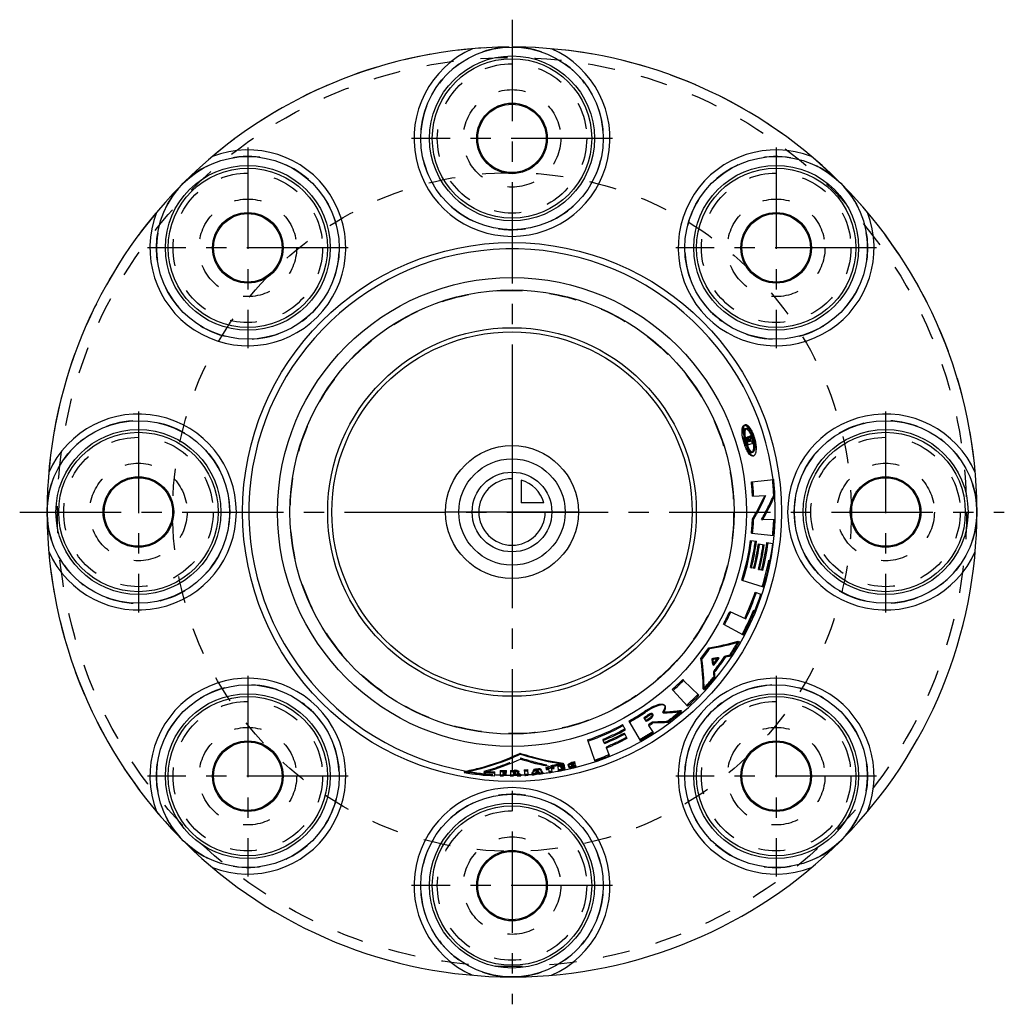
# Model space of a CAD drawing. Header units: millimetres. Extents: x 381 to 619, y 381 to 619.
import ezdxf

# ---------------------------------------------------------------- set-up
doc = ezdxf.new("R2010")
doc.units = ezdxf.units.MM
doc.header["$LTSCALE"] = 65.185185
doc.linetypes.add('CENTER', pattern=[0.6, 0.375, -0.075, 0.075, -0.075])
doc.linetypes.add('HIDDEN', pattern=[0.2, 0.1, -0.1])
for name, color, linetype in [('BOHRUNG', 7, 'CONTINUOUS'), ('KOERPER', 7, 'CONTINUOUS'), ('KONST.EL_MIT_GEO', 7, 'CONTINUOUS'), ('KURVEN', 7, 'CONTINUOUS'), ('L1', 7, 'CONTINUOUS')]:
    doc.layers.add(name, color=color, linetype=linetype)

msp = doc.modelspace()

# ---------------------------------------------------------------- linework, layer by layer
at = {"layer": 'BOHRUNG', "color": 8, "linetype": 'HIDDEN'}
msp.add_circle((500, 500), 81.75, dxfattribs=at)
at = {"layer": 'KOERPER', "color": 7, "linetype": 'Continuous'}
for p, q in [((554.51, 468.9), (554.77, 468.74)), ((547.42, 467.26), (547.65, 467.09)), ((545.52, 464.67), (545.75, 464.5)), ((541.12, 459.63), (541.32, 459.43)), ((538.62, 457.24), (538.82, 457.02)), ((546.09, 457.41), (546.29, 457.22))]:
    msp.add_line(p, q, dxfattribs=at)
at = {"layer": 'KOERPER', "color": 8, "linetype": 'HIDDEN'}
for p, q in [((549.64, 464.95), (549.88, 464.78)), ((551.28, 465.27), (551.52, 465.11)), ((552.44, 465.53), (552.68, 465.37)), ((548.19, 464.7), (548.42, 464.54)), ((548.39, 463.24), (548.61, 463.07)), ((548.57, 461.58), (548.8, 461.41)), ((548.68, 460.4), (548.9, 460.22))]:
    msp.add_line(p, q, dxfattribs=at)
at = {"layer": 'KOERPER', "color": 7, "linetype": 'Continuous'}
for centre, radius in [((500, 590), 22), ((500, 590), 8.25), ((436.36, 563.64), 22), ((563.64, 563.64), 22), ((436.36, 563.64), 8.25), ((563.64, 563.64), 8.25), ((500, 500), 64.9), ((410, 500), 22), ((590, 500), 22), ((410, 500), 8.25), ((590, 500), 8.25), ((436.36, 436.36), 22), ((563.64, 436.36), 22), ((436.36, 436.36), 8.25), ((563.64, 436.36), 8.25), ((500, 410), 22), ((500, 410), 8.25)]:
    msp.add_circle(centre, radius, dxfattribs=at)
for centre, radius, start, end in [((500, 500), 63.4, 7.0672, 259.9657), ((500, 500), 63.4, 280.9091, 3.5063), ((537.91, 524.48), 58, 279.4281, 286.6203), ((500, 500), 57.62, 322.1896, 325.3721), ((488.72, 456.63), 57.37, 0.7726, 8.0558), ((500, 500), 60.77, 323.0489, 324.5), ((500, 500), 57.62, 312.0872, 315.5288), ((500, 500), 63.4, 266.276, 267.4026), ((500, 500), 63.4, 268.0856, 269.6787), ((500, 500), 63.4, 270.3529, 270.883), ((500, 500), 63.4, 271.9083, 272.7273), ((500, 500), 63.4, 273.5296, 274.3832), ((500, 500), 63.4, 275.1654, 275.9877), ((500, 500), 63.4, 276.7257, 278.1225), ((500, 500), 63.4, 278.8038, 280.2009)]:
    msp.add_arc(centre, radius, start, end, dxfattribs=at)
at = {"layer": 'KOERPER', "color": 8, "linetype": 'HIDDEN'}
for centre, radius, start, end in [((500, 500), 63.4, 3.5063, 7.0672), ((499.85, 500.13), 62.95, 326.6586, 330.2577), ((539.35, 521.76), 57.73, 278.8028, 280.269), ((500, 500), 61.93, 321.6583, 325.8892), ((500, 500), 60.77, 324.5, 324.7752), ((539.04, 523.37), 59.38, 281.8966, 283.0438), ((491.08, 456.03), 57.76, 7.1741, 8.6418), ((500, 500), 60.77, 322.7759, 323.0489), ((500, 500), 62.75, 317.2559, 320.8673), ((489.45, 455.84), 59.41, 4.3964, 5.5447), ((500, 500), 62.75, 312.1046, 315.5387), ((500, 500), 63.4, 259.9657, 266.276), ((500, 500), 63.4, 267.4026, 268.0856), ((500, 500), 63.4, 269.6787, 270.3529), ((500, 500), 63.4, 270.883, 271.9083), ((500, 500), 63.4, 272.7273, 273.5296), ((500, 500), 63.4, 274.3832, 275.1654), ((500, 500), 63.4, 275.9877, 276.7257), ((500, 500), 63.4, 278.1225, 278.8038), ((500, 500), 63.4, 280.2009, 280.9091)]:
    msp.add_arc(centre, radius, start, end, dxfattribs=at)
at = {"layer": 'KONST.EL_MIT_GEO', "color": 2, "linetype": 'CENTER'}
for p, q in [((524.21, 590), (475.79, 590)), ((436.36, 587.84), (436.36, 539.44)), ((563.64, 587.84), (563.64, 539.44)), ((460.57, 563.64), (412.15, 563.64)), ((587.85, 563.64), (539.43, 563.64)), ((410, 524.2), (410, 475.8)), ((590, 524.2), (590, 475.8)), ((436.36, 460.56), (436.36, 412.16)), ((563.64, 460.56), (563.64, 412.16)), ((460.57, 436.36), (412.15, 436.36)), ((587.85, 436.36), (539.43, 436.36)), ((524.21, 410), (475.79, 410))]:
    msp.add_line(p, q, dxfattribs=at)
at = {"layer": 'KONST.EL_MIT_GEO', "color": 7, "linetype": 'Continuous'}
for p, q in [((555.9, 520.89), (556.17, 520.98)), ((556.39, 517.05), (556.67, 517.12)), ((556.43, 517.97), (556.62, 518.02)), ((556.89, 518.1), (556.7, 518.05)), ((556.87, 517.48), (557.05, 517.53)), ((556.95, 517.2), (557.23, 517.28)), ((557.1, 517.98), (557.15, 518.04)), ((557.25, 517.92), (557.2, 517.85)), ((557.37, 518.31), (557.42, 518.38)), ((557.41, 517.33), (557.51, 517.45)), ((557.42, 518.38), (557.69, 518.46)), ((558.05, 517.2), (557.49, 517.04)), ((557.51, 517.45), (557.56, 517.51)), ((557.66, 518.41), (557.64, 518.39)), ((557.69, 518.46), (557.66, 518.41)), ((557.81, 517.81), (557.86, 517.87)), ((556.66, 516.21), (558.21, 516.62)), ((557.3, 516.99), (556.93, 516.89)), ((557.96, 513.51), (558.23, 513.56)), ((557.67, 507.25), (563.05, 507.82)), ((557.93, 503.8), (561.15, 503.95)), ((557.94, 498.33), (558, 498.44)), ((557.94, 498.33), (558.22, 498.31)), ((563.34, 498.08), (560.41, 498.21)), ((557.68, 494.88), (563.06, 494.31)), ((557.47, 493.16), (558.9, 492.96)), ((559.36, 492.3), (560.79, 492.1)), ((561.41, 492.63), (562.84, 492.44)), ((558.49, 486.38), (557.7, 486.58)), ((560.42, 485.91), (559.62, 486.11)), ((555.37, 483.59), (560.54, 481.99)), ((558.59, 480.66), (559.96, 480.2)), ((552.47, 476.05), (556.33, 474.26)), ((550.92, 472.96), (555.69, 470.39)), ((544.99, 455.85), (541.32, 459.43)), ((538.82, 457.02), (542.27, 453.22)), ((531.93, 451.96), (532.09, 451.72)), ((536.61, 451.82), (536.77, 451.83)), ((540.68, 452.19), (540.86, 451.97)), ((527.34, 447.51), (526.66, 448.78)), ((528.18, 449.62), (530.87, 444.92)), ((532.37, 449.53), (531.92, 450.22)), ((534.09, 446.89), (533, 448.56)), ((533.04, 450.31), (533.2, 450.08)), ((527.74, 445.47), (527.07, 446.75)), ((518.21, 445.09), (519.99, 439.97)), ((522.32, 444.22), (522, 444.98)), ((501.9, 441.85), (501.99, 441.89)), ((501.99, 441.89), (502, 441.61)), ((501.99, 441.89), (502.08, 441.86)), ((523.52, 441.32), (522.76, 443.15)), ((510.97, 438.93), (511.23, 437.6)), ((512.41, 439.21), (512.31, 439.23)), ((512.35, 439.49), (512.41, 439.21)), ((512.83, 437.94), (512.54, 439.25)), ((513.54, 439.04), (513.58, 438.85)), ((514.38, 438.75), (514.33, 438.94)), ((515.25, 439.36), (515.12, 439.87)), ((515.46, 438.6), (515.32, 439.11)), ((488.52, 437.5), (488.47, 437.22)), ((488.57, 437.24), (488.47, 437.22)), ((493.25, 437.27), (493.34, 437.3)), ((495.86, 436.46), (495.9, 437.38)), ((497.16, 437.76), (497.12, 436.41)), ((497.88, 436.4), (497.88, 436.81)), ((497.89, 437.04), (497.89, 437.23)), ((498.63, 436.8), (498.63, 437.22)), ((498.7, 437.22), (498.7, 437.74)), ((499.62, 437.74), (499.64, 436.4)), ((500.38, 437.05), (500.37, 437.24)), ((500.4, 436.41), (500.38, 436.82)), ((500.58, 437.76), (500.59, 437.48)), ((500.59, 437.25), (500.6, 437.06)), ((500.65, 436.83), (500.72, 436.78)), ((501.21, 436.48), (501.28, 436.44)), ((501.42, 436.89), (501.34, 436.94)), ((501.65, 437.19), (501.64, 437.47)), ((501.84, 436.91), (501.93, 436.86)), ((501.93, 436.86), (502.01, 436.81)), ((502.01, 436.81), (502.1, 436.76)), ((502.11, 436.48), (502.03, 436.53)), ((502.1, 436.76), (502.11, 436.48)), ((502.97, 437.88), (503.06, 436.53)), ((503.91, 436.6), (503.8, 437.94)), ((504.83, 436.96), (504.89, 437.08)), ((504.83, 436.96), (504.85, 436.68)), ((504.89, 437.08), (505, 437.33)), ((505.32, 437.68), (505.2, 437.43)), ((505.29, 437.96), (505.35, 438.08)), ((505.37, 437.8), (505.32, 437.68)), ((505.35, 438.08), (505.37, 437.8)), ((505.95, 437.48), (505.99, 437.59)), ((505.99, 437.59), (506.02, 437.64)), ((506.22, 437.52), (506.31, 437.39)), ((506.31, 437.39), (506.37, 437.3)), ((506.37, 437.3), (506.4, 437.25)), ((506.56, 437.04), (506.62, 436.95)), ((506.62, 436.95), (506.67, 436.88)), ((506.68, 438.24), (506.72, 437.96)), ((506.8, 437.85), (506.72, 437.96)), ((507, 437.8), (507.08, 437.69)), ((507.31, 437.36), (507.39, 437.25)), ((507.39, 437.25), (507.43, 436.98)), ((508.17, 438.44), (508.24, 437.93)), ((508.83, 438.02), (508.96, 437.2)), ((509.39, 438.64), (509.42, 438.63)), ((509.71, 437.32), (509.57, 438.14)), ((510.15, 438.25), (510.06, 438.75)), ((511.84, 438.38), (511.8, 438.57)), ((511.92, 437.98), (511.89, 438.15)), ((513.6, 438.76), (513.65, 438.58))]:
    msp.add_line(p, q, dxfattribs=at)
at = {"layer": 'KONST.EL_MIT_GEO', "color": 8, "linetype": 'HIDDEN'}
for p, q in [((556.19, 520.05), (556.46, 520.14)), ((556.6, 517.4), (556.87, 517.48)), ((556.62, 518.02), (556.7, 518.05)), ((556.67, 517.12), (556.85, 517.17)), ((556.93, 517.77), (557.2, 517.85)), ((556.93, 517.77), (556.98, 517.84)), ((557.23, 517.28), (557.41, 517.33)), ((557.59, 517.79), (557.86, 517.87)), ((556.62, 516.2), (556.66, 516.21)), ((556.66, 516.82), (556.93, 516.89)), ((557.3, 516.99), (557.49, 517.04)), ((557.77, 514.37), (558.04, 514.44)), ((563.06, 504.04), (563.34, 504.05)), ((560.13, 498.23), (560.41, 498.21)), ((557.42, 486.65), (557.7, 486.58)), ((559.35, 486.17), (559.62, 486.11)), ((536.86, 453.28), (536.69, 453.5)), ((532.58, 450.99), (532.74, 450.76)), ((534.01, 451.14), (533.85, 451.37)), ((536.29, 451.81), (536.46, 451.58)), ((531.77, 450.45), (531.92, 450.22)), ((532.85, 448.79), (533, 448.56)), ((533.89, 449.48), (534.05, 449.25)), ((537.44, 449.59), (537.61, 449.36)), ((521.89, 445.24), (522, 444.98)), ((522.65, 443.41), (522.76, 443.15)), ((502.05, 440.77), (502.06, 440.49)), ((509.37, 438.91), (509.42, 438.63)), ((511.74, 438.84), (511.8, 438.57)), ((513.58, 438.85), (513.6, 438.76)), ((514.26, 439.21), (514.33, 438.94)), ((493.27, 437.55), (493.25, 437.27)), ((497.89, 437.04), (497.88, 436.81)), ((497.89, 437.51), (497.89, 437.23)), ((498.63, 437.31), (498.63, 437.22)), ((500.37, 437.53), (500.37, 437.24)), ((500.38, 437.05), (500.38, 436.82)), ((500.59, 437.48), (500.59, 437.25)), ((500.65, 437.11), (500.65, 436.83)), ((500.9, 437.17), (500.89, 437.45)), ((501.27, 436.72), (501.28, 436.44)), ((501.33, 437.22), (501.34, 436.94)), ((501.33, 437.22), (501.41, 437.17)), ((501.41, 437.17), (501.44, 437.15)), ((501.44, 437.15), (501.58, 437.07)), ((505.59, 437.04), (505.62, 436.76)), ((505.67, 437.22), (505.7, 436.94)), ((505.78, 437.47), (505.81, 437.19)), ((505.98, 437.92), (506.02, 437.64)), ((506.09, 437.93), (506.12, 437.65)), ((506.37, 437.53), (506.4, 437.25)), ((506.52, 437.32), (506.56, 437.04)), ((506.64, 437.16), (506.67, 436.88)), ((508.79, 438.3), (508.83, 438.02)), ((509.52, 438.42), (509.57, 438.14)), ((511.84, 438.38), (511.89, 438.15))]:
    msp.add_line(p, q, dxfattribs=at)
at = {"layer": 'KONST.EL_MIT_GEO', "color": 7, "linetype": 'Continuous'}
for centre, radius in [((500, 590), 19.87), ((500, 590), 19.2), ((500, 590), 8.5), ((436.36, 563.64), 19.87), ((436.36, 563.64), 19.2), ((563.64, 563.64), 19.87), ((563.64, 563.64), 19.2), ((436.36, 563.64), 8.5), ((563.64, 563.64), 8.5), ((500, 500), 56.5), ((500, 500), 53.5), ((500, 500), 44.4), ((500, 500), 43.4), ((410, 500), 19.87), ((590, 500), 19.87), ((410, 500), 19.2), ((590, 500), 19.2), ((410, 500), 8.5), ((590, 500), 8.5), ((436.36, 436.36), 19.87), ((436.36, 436.36), 19.2), ((563.64, 436.36), 19.87), ((563.64, 436.36), 19.2), ((436.36, 436.36), 8.5), ((563.64, 436.36), 8.5), ((500, 410), 19.87), ((500, 410), 19.2), ((500, 410), 8.5)]:
    msp.add_circle(centre, radius, dxfattribs=at)
at = {"layer": 'KONST.EL_MIT_GEO', "color": 8, "linetype": 'HIDDEN'}
for centre, radius in [((500, 500), 109.5), ((500, 590), 18), ((500, 590), 11.75), ((436.36, 563.64), 18), ((563.64, 563.64), 18), ((436.36, 563.64), 11.75), ((563.64, 563.64), 11.75), ((500, 500), 53.4), ((410, 500), 18), ((590, 500), 18), ((410, 500), 11.75), ((590, 500), 11.75), ((436.36, 436.36), 18), ((563.64, 436.36), 18), ((436.36, 436.36), 11.75), ((563.64, 436.36), 11.75), ((500, 410), 18), ((500, 410), 11.75)]:
    msp.add_circle(centre, radius, dxfattribs=at)
for centre, radius, start, end in [((500, 500), 112, 0, 225.3621), ((500, 590), 22, 91.7311, 89.8355), ((436.36, 563.64), 22, 136.8475, 135), ((563.64, 563.64), 22, 46.8475, 45), ((410, 500), 22, 181.8434, 180), ((590, 500), 22, 1.8434, 360), ((558.81, 517.73), 2.51, 187.9869, 193.0116), ((558.94, 517.75), 2.64, 192.9423, 195.5268), ((498.77, 501.03), 60, 15.2531, 15.5322), ((507.68, 558.97), 64.2, 320.1631, 320.3309), ((508.16, 558.96), 64.33, 319.5848, 320.2101), ((498.77, 501.03), 60.58, 15.2531, 15.5322), ((498.77, 501.03), 61.16, 15.9034, 16.4751), ((551.17, 515.68), 7.04, 22.5766, 23.0743), ((550.68, 515.49), 7.57, 18.3359, 22.5386), ((498.77, 501.03), 61.16, 14.6949, 15.2531), ((550.33, 515.36), 7.94, 12.8783, 13.236), ((550.64, 515.43), 7.62, 8.8968, 12.9099), ((498.77, 501.03), 59.81, 14.6949, 15.5322), ((551.11, 515.51), 7.15, 8.4939, 8.8644), ((498.77, 501.03), 64.36, 2.6774, 6.0264), ((509.18, 527.58), 58.79, 330.0483, 336.3935), ((498.77, 501.03), 64.36, 354.0346, 357.3837), ((498.77, 501.03), 60.39, 346.2201, 352.3601), ((498.77, 501.03), 62.37, 346.2201, 351.8019), ((498.77, 501.03), 64.36, 342.8711, 352.3601), ((498.77, 501.03), 64.36, 331.7076, 341.1966), ((436.36, 436.36), 22, 226.8475, 225), ((563.64, 436.36), 22, 316.8475, 315), ((498.77, 501.03), 60.39, 303.1187, 304.0453), ((533.54, 508.68), 56.94, 272.7605, 273.0878), ((498.77, 501.03), 64.36, 306.9309, 310.6261), ((498.77, 501.03), 62.37, 303.1187, 304.263), ((533.95, 507.86), 58.38, 269.9336, 273.4231), ((498.77, 501.03), 60.39, 292.5134, 298.0951), ((498.77, 501.03), 64.36, 299.7697, 303.1187), ((498.77, 501.03), 62.37, 292.5134, 297.537), ((498.77, 501.03), 64.36, 289.1643, 292.5134), ((477.55, 493.98), 58.58, 285.5709, 294.7265), ((520.2, 496.75), 58.85, 252.0395, 259.4032), ((498.77, 501.03), 63.02, 279.6846, 282.4414), ((498.77, 501.03), 63.29, 281.1101, 282.4416), ((498.77, 501.03), 63.52, 281.7799, 282.5614), ((498.77, 501.03), 63.72, 281.7799, 282.5614), ((498.77, 501.03), 64.36, 260.8331, 267.4196), ((498.77, 501.03), 63.72, 265.0466, 265.7173), ((498.77, 501.03), 64.36, 268.536, 269.2058), ((498.77, 501.03), 63.52, 269.2058, 269.9314), ((498.77, 501.03), 63.72, 269.2058, 269.8756), ((498.77, 501.03), 63.95, 269.2058, 269.8756), ((498.77, 501.03), 64.36, 270.7687, 271.4385), ((498.77, 501.03), 63.52, 271.4385, 271.6339), ((498.77, 501.03), 63.72, 271.4385, 271.6339), ((498.77, 501.03), 63.95, 271.4385, 271.6785), ((500.56, 438.31), 0.969, 271.6261, 275.0917), ((531.89, 487.11), 58.96, 237.9992, 238.7132), ((498.77, 501.03), 64.36, 272.2251, 272.9642), ((498.77, 501.03), 64.36, 273.8015, 274.5607), ((498.77, 501.03), 64.36, 275.398, 276.0789), ((439.75, 467.21), 72.43, 335.38, 335.5402), ((498.77, 501.03), 64.18, 276.171, 276.9352), ((440.01, 467.09), 72.14, 335.754, 336.1464), ((498.77, 501.03), 63.95, 276.2938, 276.4429), ((498.77, 501.03), 63.52, 276.519, 276.6139), ((567.79, 481.19), 75.36, 215.0403, 215.4088), ((498.77, 501.03), 63.95, 276.6842, 276.8218), ((568.01, 481.35), 75.62, 215.6096, 215.7601), ((498.77, 501.03), 64.36, 277.0203, 277.6996), ((498.77, 501.03), 63.52, 278.5369, 279.07), ((498.77, 501.03), 64.36, 279.07, 279.7398), ((498.77, 501.03), 63.29, 279.6583, 280.2728), ((498.77, 501.03), 63.52, 279.7398, 280.2728), ((498.77, 501.03), 64.36, 281.1101, 282.5614), ((498.77, 501.03), 63.95, 281.7799, 282.5614), ((498.77, 501.03), 64.12, 281.7799, 282.5614), ((500, 410), 22, 271.7311, 269.8355), ((500, 500), 112, 315, 315.3621), ((500, 500), 112, 269.9677, 270.3366)]:
    msp.add_arc(centre, radius, start, end, dxfattribs=at)
at = {"layer": 'KONST.EL_MIT_GEO', "color": 7, "linetype": 'Continuous'}
for centre, radius, start, end in [((500, 500), 112, 90.3366, 135), ((500, 500), 112, 45.3621, 89.9677), ((500, 590), 23.6, 113.7903, 66.2097), ((436.36, 563.64), 23.6, 158.7903, 111.2097), ((563.64, 563.64), 23.6, 68.7903, 21.2097), ((500, 500), 112, 0.3611, 45), ((500, 500), 112, 135.3621, 180), ((410, 500), 23.6, 203.7903, 156.2097), ((590, 500), 23.6, 23.7903, 336.2097), ((569.42, 520.67), 13.82, 193.2489, 196.3093), ((565.32, 519.58), 9.28, 190.299, 191.997), ((565.91, 519.7), 9.89, 191.9932, 193.7935), ((566.18, 519.77), 10.16, 193.7876, 197.2831), ((559.16, 517.82), 2.59, 189.1264, 192.9858), ((559.23, 517.83), 2.66, 192.9497, 195.527), ((498.77, 501.03), 60.09, 14.6949, 15.5322), ((557.69, 517.41), 0.874, 192.0118, 195.529), ((498.77, 501.03), 60.28, 15.2531, 15.5322), ((556.15, 516.98), 0.83, 15.4731, 22.5914), ((498.77, 501.03), 60.39, 15.2531, 15.5322), ((507.55, 559.08), 64.37, 320.3953, 320.7044), ((556.42, 517.05), 0.838, 15.4717, 22.5755), ((498.77, 501.03), 60.67, 15.2531, 15.5322), ((507.65, 559.12), 64.48, 320.2868, 320.8274), ((498.77, 501.03), 60.86, 15.2531, 15.5322), ((551.46, 515.81), 6.72, 23.0614, 25.0891), ((508.19, 559.06), 64.54, 319.9165, 320.2634), ((498.77, 501.03), 61.44, 15.9034, 16.4751), ((551.62, 515.85), 6.84, 22.5425, 25.0626), ((550.34, 515.37), 7.93, 17.8346, 18.3729), ((550.3, 515.35), 7.97, 13.2359, 17.8348), ((550.9, 515.55), 7.62, 18.4419, 22.5257), ((498.77, 501.03), 61.44, 14.6949, 15.2531), ((550.55, 515.43), 7.99, 17.8295, 18.4774), ((550.5, 515.41), 8.04, 13.3358, 17.8288), ((549.36, 515.14), 9.5, 20.9969, 21.7093), ((550.86, 515.49), 7.68, 8.555, 13.3801), ((568.34, 520.34), 12.97, 197.8314, 199.4015), ((569.31, 520.63), 13.7, 196.2968, 197.8263), ((568.74, 520.45), 13.1, 197.8234, 199.3877), ((566.08, 519.74), 10.06, 197.2841, 197.5882), ((565.88, 519.67), 9.85, 197.5831, 199.0793), ((565.37, 519.5), 9.31, 199.0751, 200.6675), ((564.98, 519.35), 8.89, 200.6768, 200.9482), ((564.43, 519.14), 8.31, 200.9271, 202.9397), ((498.77, 501.03), 64.64, 2.6774, 6.0264), ((498.77, 501.03), 59.23, 2.6774, 6.0264), ((498.77, 501.03), 59.51, 2.6774, 6.0264), ((509.68, 527.12), 56.19, 329.8801, 334.901), ((509.34, 527.33), 56.85, 330.0089, 334.9901), ((509.6, 527.39), 58.59, 330.1288, 336.5191), ((508.36, 527.77), 57.67, 334.8763, 335.584), ((508.34, 527.8), 57.95, 334.9822, 335.689), ((500, 500), 112, 180.3611, 225), ((498.77, 501.03), 59.23, 354.0346, 357.3837), ((498.77, 501.03), 59.51, 354.0346, 357.3837), ((510.61, 526.59), 55.12, 329.2868, 329.872), ((510.63, 526.61), 55.37, 329.2629, 329.9844), ((500, 500), 112, 315.3621, 360), ((498.77, 501.03), 64.64, 354.0346, 357.3837), ((498.77, 501.03), 59.23, 342.8711, 352.3601), ((498.77, 501.03), 59.51, 342.8711, 352.3601), ((498.77, 501.03), 60.67, 346.2201, 352.3601), ((498.77, 501.03), 61.21, 346.2201, 351.8019), ((498.77, 501.03), 61.49, 346.2201, 351.8019), ((498.77, 501.03), 62.65, 346.2201, 351.8019), ((498.77, 501.03), 63.19, 346.2201, 352.3601), ((498.77, 501.03), 63.48, 346.2201, 352.3601), ((498.77, 501.03), 64.64, 342.8711, 352.3601), ((498.77, 501.03), 64.64, 331.7076, 341.1966), ((498.77, 501.03), 63.19, 335.0566, 341.1966), ((498.77, 501.03), 63.48, 335.0566, 341.1966), ((498.77, 501.03), 59.23, 331.7076, 335.0566), ((498.77, 501.03), 59.51, 331.7076, 335.0566), ((537.96, 525.01), 58.73, 279.5048, 286.6369), ((498.77, 501.03), 64.64, 326.5116, 330.033), ((498.77, 501.03), 59.51, 322.1304, 325.2269), ((498.77, 501.03), 63.82, 321.6165, 325.7408), ((539.06, 523.91), 60.11, 281.9587, 283.096), ((488.25, 456.53), 58.05, 0.6787, 7.8941), ((539.43, 521.99), 58.16, 278.8903, 279.376), ((490.85, 455.97), 58.2, 7.8196, 8.4668), ((490.44, 455.91), 58.61, 7.0133, 7.8194), ((498.77, 501.03), 62.65, 322.7046, 324.6527), ((539.36, 522.4), 58.57, 279.3765, 280.3442), ((498.77, 501.03), 64.64, 317.3243, 320.8457), ((488.96, 455.75), 60.11, 4.2613, 5.3986), ((436.36, 436.36), 23.6, 248.7903, 201.2097), ((498.77, 501.03), 59.51, 312.3007, 315.6497), ((563.64, 436.36), 23.6, 338.7903, 291.2097), ((498.77, 501.03), 64.64, 312.3007, 315.6497), ((498.77, 501.03), 59.23, 299.7697, 304.0453), ((498.77, 501.03), 59.51, 299.7697, 304.0453), ((498.77, 501.03), 60.67, 303.1187, 304.0453), ((541.87, 437.24), 17.76, 121.3534, 124.046), ((542.15, 436.83), 17.97, 122.6872, 124.0438), ((531.54, 452.7), 2.82, 312.3024, 315.339), ((532.47, 454.31), 4.83, 325.6095, 329.0169), ((533.58, 508.75), 57.24, 272.8822, 273.3694), ((533.49, 509.59), 57.85, 273.2527, 276.6473), ((533.5, 509.92), 58.42, 273.3822, 276.7544), ((498.77, 501.03), 64.64, 306.9309, 310.6261), ((533.37, 510.76), 59.03, 276.6344, 277.114), ((533.4, 510.79), 59.29, 276.7503, 277.2292), ((498.77, 501.03), 59.23, 289.1643, 298.0951), ((498.77, 501.03), 59.51, 289.1643, 298.0951), ((498.77, 501.03), 61.21, 303.1187, 304.0453), ((498.77, 501.03), 61.49, 303.1187, 304.0453), ((498.77, 501.03), 62.65, 303.1187, 304.263), ((531.07, 453.23), 3.52, 304.0384, 309.5802), ((531.2, 453.03), 3.57, 304.0513, 306.8853), ((531.25, 453.01), 3.24, 309.5655, 312.3206), ((534, 507.59), 58.34, 270.0445, 273.5475), ((498.77, 501.03), 60.67, 292.5134, 298.0951), ((498.77, 501.03), 61.21, 292.5134, 297.537), ((498.77, 501.03), 61.49, 292.5134, 297.537), ((498.77, 501.03), 64.64, 299.7697, 303.1187), ((498.77, 501.03), 62.65, 292.5134, 297.537), ((498.77, 501.03), 64.64, 289.1643, 292.5134), ((477.49, 494.12), 58.99, 287.5443, 294.6173), ((520.1, 496.33), 58.68, 252.1004, 259.4846), ((498.77, 501.03), 63.3, 279.6846, 282.4414), ((498.77, 501.03), 63.57, 281.1101, 282.5614), ((498.77, 501.03), 63.29, 282.4416, 282.5614), ((515.04, 437.31), 2.16, 117.5265, 119.6735), ((515.16, 437.25), 2.54, 115.4752, 117.3898), ((515.68, 435.97), 3.64, 110.9172, 113.8588), ((515.87, 435.57), 4.36, 108.2831, 110.859), ((515.94, 435.28), 4.38, 108.3448, 110.941), ((516.08, 434.86), 4.82, 103.3409, 108.3722), ((514.58, 440.19), 1.26, 272.616, 274.8188), ((515.99, 435.27), 4.4, 100.492, 103.3776), ((514.47, 441), 2.08, 286.3232, 287.8978), ((514.74, 440.3), 1.33, 293.7883, 295.7301), ((498.77, 501.03), 64.64, 260.8331, 267.4196), ((498.77, 501.03), 64, 265.0466, 267.4196), ((476.97, 495.74), 60.69, 285.6486, 286.3076), ((477.07, 495.41), 60.35, 286.3071, 287.5567), ((498.77, 501.03), 63.72, 265.7173, 267.4196), ((498.77, 501.03), 63.57, 268.536, 269.9314), ((498.77, 501.03), 63.29, 268.536, 269.9314), ((498.77, 501.03), 64.23, 269.2058, 269.8756), ((498.77, 501.03), 63.81, 269.2058, 269.9314), ((498.77, 501.03), 64, 269.2058, 269.8756), ((498.77, 501.03), 63.29, 270.7687, 271.6339), ((498.77, 501.03), 63.57, 270.7687, 271.6339), ((498.77, 501.03), 63.81, 271.4385, 271.6339), ((498.77, 501.03), 64, 271.4385, 271.6339), ((498.77, 501.03), 64.23, 271.4385, 271.6785), ((500.68, 434.38), 3.39, 86.7645, 91.6682), ((500.68, 433.99), 3.5, 89.166, 91.6354), ((500.62, 436.34), 0.915, 88.0459, 91.6204), ((500.57, 438.04), 0.978, 271.6256, 275.0852), ((531.94, 487.12), 59.23, 238.1946, 238.7491), ((500.7, 434.8), 2.96, 84.2116, 86.7586), ((500.75, 435.25), 2.52, 81.3775, 84.2235), ((500.82, 435.73), 2.03, 78.0942, 81.4024), ((498.77, 501.03), 64.64, 272.2251, 272.9642), ((532.09, 487.51), 59.19, 238.7896, 239.4703), ((532.05, 487.5), 58.92, 238.8657, 239.1601), ((498.77, 501.03), 63.29, 273.8015, 274.5607), ((498.77, 501.03), 63.57, 273.8015, 274.5607), ((498.77, 501.03), 64.64, 273.8015, 274.5607), ((439.43, 467.76), 72.43, 334.5887, 335.2414), ((498.77, 501.03), 64.64, 275.398, 276.0789), ((439.62, 467.78), 72.12, 335.0253, 335.5704), ((498.77, 501.03), 63.29, 275.9608, 277.1798), ((498.77, 501.03), 63.57, 275.9608, 277.1798), ((439.69, 467.12), 72.58, 335.2699, 335.43), ((498.77, 501.03), 64.46, 276.171, 276.9352), ((439.92, 467.02), 72.33, 335.6436, 335.903), ((498.77, 501.03), 64.23, 276.2938, 276.8218), ((498.77, 501.03), 63.95, 276.4429, 276.6842), ((498.77, 501.03), 63.81, 276.519, 276.6139), ((567.8, 481.07), 75.43, 215.1466, 215.2711), ((498.77, 501.03), 64.64, 277.0203, 277.6996), ((567.93, 481.95), 75.25, 215.5185, 215.9283), ((568.02, 481.89), 75.42, 215.7274, 216.0344), ((568.22, 482.03), 75.66, 216.0345, 216.5453), ((568.15, 482.11), 75.52, 216.0306, 216.3373), ((498.77, 501.03), 63.29, 278.5369, 279.6583), ((498.77, 501.03), 63.57, 278.5369, 280.2728), ((498.77, 501.03), 63.81, 278.5369, 279.07), ((498.77, 501.03), 64.64, 279.07, 279.7398), ((498.77, 501.03), 63.81, 279.7398, 280.2728), ((498.77, 501.03), 64.64, 281.1101, 282.5614), ((498.77, 501.03), 63.81, 281.7799, 282.5614), ((498.77, 501.03), 64, 281.7799, 282.5614), ((498.77, 501.03), 64.23, 281.7799, 282.5614), ((498.77, 501.03), 64.41, 281.7799, 282.5614), ((514.05, 442.6), 4.25, 279.1409, 283.3156), ((514.51, 440.83), 2.18, 283.3376, 284.8103), ((498.77, 501.03), 64.64, 268.536, 269.2058), ((498.77, 501.03), 64.64, 270.7687, 271.4385), ((500, 410), 23.6, 293.7903, 246.2097), ((500, 500), 112, 225.3621, 269.9677), ((500, 500), 112, 270.3366, 315)]:
    msp.add_arc(centre, radius, start, end, dxfattribs=at)
for points, knots in [([(555.99, 516.37), (555.76, 517.09), (555.5, 518.16), (555.39, 519.49), (555.44, 520.08), (555.5, 520.32)], [0, 0, 0, 0, 0.568167, 0.8109, 1, 1, 1, 1]), ([(555.5, 520.32), (555.52, 520.39), (555.59, 520.61), (555.75, 520.84), (555.9, 520.89)], [0, 0, 0, 0, 0.309175, 1, 1, 1, 1]), ([(555.73, 520.22), (555.66, 519.82), (555.69, 518.9), (555.85, 518), (555.97, 517.5)], [0, 0, 0, 0, 0.441521, 1, 1, 1, 1]), ([(556.17, 520.98), (556.11, 520.96), (555.97, 520.87), (555.81, 520.59), (555.75, 520.35), (555.73, 520.22)], [0, 0, 0, 0, 0.195153, 0.545038, 1, 1, 1, 1]), ([(556.33, 520.06), (556.3, 520.03), (556.17, 519.85), (556.12, 519.63), (556.09, 519.45)], [0, 0, 0, 0, 0.199778, 1, 1, 1, 1]), ([(556.54, 520.95), (556.5, 520.97), (556.39, 521.01), (556.25, 521.01), (556.17, 520.98)], [0, 0, 0, 0, 0.279821, 1, 1, 1, 1]), ([(557.02, 519.55), (556.91, 519.68), (556.72, 519.9), (556.45, 520.05), (556.33, 520.06)], [0, 0, 0, 0, 0.585817, 1, 1, 1, 1]), ([(556.89, 520.03), (556.85, 520.05), (556.72, 520.13), (556.56, 520.17), (556.46, 520.14)], [0, 0, 0, 0, 0.301342, 1, 1, 1, 1]), ([(557.14, 520.48), (557.09, 520.54), (556.92, 520.72), (556.71, 520.89), (556.54, 520.95)], [0, 0, 0, 0, 0.293163, 1, 1, 1, 1]), ([(557.82, 518.74), (557.69, 519.02), (557.43, 519.48), (557.08, 519.9), (556.89, 520.03)], [0, 0, 0, 0, 0.572415, 1, 1, 1, 1]), ([(557.55, 518.66), (557.51, 518.75), (557.36, 519.06), (557.17, 519.35), (557.02, 519.55)], [0, 0, 0, 0, 0.272644, 1, 1, 1, 1]), ([(558.19, 518.66), (558.05, 519.01), (557.75, 519.65), (557.36, 520.24), (557.14, 520.48)], [0, 0, 0, 0, 0.543699, 1, 1, 1, 1]), ([(556.09, 519.45), (556.06, 519.22), (556.07, 518.71), (556.13, 518.2), (556.18, 517.92)], [0, 0, 0, 0, 0.451841, 1, 1, 1, 1]), ([(556.33, 517.38), (556.32, 517.41), (556.31, 517.53), (556.3, 517.66), (556.31, 517.75)], [0, 0, 0, 0, 0.279572, 1, 1, 1, 1]), ([(556.33, 517.82), (556.33, 517.84), (556.35, 517.89), (556.39, 517.96), (556.43, 517.97)], [0, 0, 0, 0, 0.317459, 1, 1, 1, 1]), ([(556.7, 518.05), (556.68, 518.04), (556.59, 517.97), (556.58, 517.84), (556.58, 517.75)], [0, 0, 0, 0, 0.174568, 1, 1, 1, 1]), ([(556.83, 517.44), (556.83, 517.42), (556.82, 517.35), (556.83, 517.28), (556.84, 517.22)], [0, 0, 0, 0, 0.195134, 1, 1, 1, 1]), ([(556.92, 517.3), (556.91, 517.31), (556.89, 517.36), (556.86, 517.41), (556.83, 517.44)], [0, 0, 0, 0, 0.29576, 1, 1, 1, 1]), ([(556.92, 518.11), (556.91, 518.11), (556.9, 518.1), (556.89, 518.1), (556.89, 518.1)], [0, 0, 0, 0, 0.505618, 1, 1, 1, 1]), ([(557.1, 517.99), (557.09, 518), (557.04, 518.06), (556.97, 518.1), (556.92, 518.11)], [0, 0, 0, 0, 0.316652, 1, 1, 1, 1]), ([(557.11, 517.51), (557.1, 517.52), (557.09, 517.53), (557.07, 517.54), (557.05, 517.53)], [0, 0, 0, 0, 0.317948, 1, 1, 1, 1]), ([(557.13, 517.49), (557.13, 517.49), (557.12, 517.5), (557.11, 517.51), (557.11, 517.51)], [0, 0, 0, 0, 0.522269, 1, 1, 1, 1]), ([(558.76, 514.27), (558.83, 514.56), (558.9, 515.21), (558.81, 516.66), (558.52, 517.8), (558.23, 518.55)], [0, 0, 0, 0, 0.200944, 0.449091, 1, 1, 1, 1]), ([(557.04, 514.11), (556.85, 514.37), (556.5, 515), (556.23, 515.66), (556.1, 516.03)], [0, 0, 0, 0, 0.454194, 1, 1, 1, 1]), ([(556.38, 516.1), (556.43, 515.96), (556.62, 515.45), (556.84, 514.95), (557.04, 514.61)], [0, 0, 0, 0, 0.268285, 1, 1, 1, 1]), ([(556.78, 515.9), (556.82, 515.81), (556.96, 515.5), (557.12, 515.2), (557.26, 515)], [0, 0, 0, 0, 0.273028, 1, 1, 1, 1]), ([(557.26, 515), (557.35, 514.86), (557.53, 514.63), (557.78, 514.46), (557.9, 514.44)], [0, 0, 0, 0, 0.584827, 1, 1, 1, 1]), ([(557.9, 514.44), (557.93, 514.46), (558.08, 514.63), (558.15, 514.85), (558.19, 515.02)], [0, 0, 0, 0, 0.199239, 1, 1, 1, 1]), ([(558.04, 514.44), (558.09, 514.45), (558.22, 514.52), (558.37, 514.75), (558.43, 514.96), (558.46, 515.09)], [0, 0, 0, 0, 0.188219, 0.535946, 1, 1, 1, 1]), ([(558.24, 515.98), (558.24, 516.02), (558.22, 516.22), (558.2, 516.41), (558.18, 516.56)], [0, 0, 0, 0, 0.242415, 1, 1, 1, 1]), ([(558.19, 515.02), (558.2, 515.09), (558.25, 515.41), (558.25, 515.73), (558.24, 515.98)], [0, 0, 0, 0, 0.22059, 1, 1, 1, 1]), ([(558.51, 516.04), (558.51, 516.09), (558.5, 516.29), (558.47, 516.48), (558.45, 516.63)], [0, 0, 0, 0, 0.242441, 1, 1, 1, 1]), ([(558.46, 515.09), (558.47, 515.15), (558.52, 515.47), (558.53, 515.79), (558.51, 516.04)], [0, 0, 0, 0, 0.220645, 1, 1, 1, 1]), ([(557.04, 514.61), (557.06, 514.57), (557.15, 514.42), (557.24, 514.27), (557.32, 514.17)], [0, 0, 0, 0, 0.264743, 1, 1, 1, 1]), ([(557.59, 513.58), (557.55, 513.6), (557.33, 513.75), (557.16, 513.95), (557.04, 514.11)], [0, 0, 0, 0, 0.209759, 1, 1, 1, 1]), ([(557.32, 514.17), (557.45, 513.99), (557.69, 513.69), (558.08, 513.53), (558.23, 513.56)], [0, 0, 0, 0, 0.599601, 1, 1, 1, 1]), ([(557.96, 513.51), (557.93, 513.5), (557.8, 513.49), (557.68, 513.53), (557.59, 513.58)], [0, 0, 0, 0, 0.230695, 1, 1, 1, 1]), ([(558.23, 513.56), (558.28, 513.57), (558.5, 513.67), (558.62, 513.9), (558.69, 514.08)], [0, 0, 0, 0, 0.20761, 1, 1, 1, 1]), ([(536.12, 453.52), (535.87, 453.51), (535.31, 453.39), (534.05, 452.92), (533.09, 452.37), (532.44, 451.96)], [0, 0, 0, 0, 0.187782, 0.42526, 1, 1, 1, 1]), ([(532.63, 452.41), (533.27, 452.79), (534.19, 453.29), (535.39, 453.69), (535.92, 453.76), (536.14, 453.74)], [0, 0, 0, 0, 0.586989, 0.820794, 1, 1, 1, 1]), ([(536.86, 453.28), (536.83, 453.32), (536.63, 453.5), (536.33, 453.53), (536.12, 453.52)], [0, 0, 0, 0, 0.213154, 1, 1, 1, 1]), ([(536.14, 453.74), (536.2, 453.74), (536.4, 453.71), (536.6, 453.61), (536.69, 453.5)], [0, 0, 0, 0, 0.290341, 1, 1, 1, 1]), ([(536.99, 452.87), (536.99, 452.91), (536.98, 453.05), (536.93, 453.2), (536.86, 453.28)], [0, 0, 0, 0, 0.276616, 1, 1, 1, 1]), ([(533.86, 451.21), (533.76, 451.22), (533.52, 451.17), (533.29, 451.07), (533.16, 451.01)], [0, 0, 0, 0, 0.418124, 1, 1, 1, 1]), ([(533.54, 450.72), (533.62, 450.8), (533.75, 450.95), (533.84, 451.13), (533.86, 451.21)], [0, 0, 0, 0, 0.576198, 1, 1, 1, 1]), ([(533.7, 450.49), (533.72, 450.51), (533.78, 450.57), (533.84, 450.64), (533.88, 450.69)], [0, 0, 0, 0, 0.264837, 1, 1, 1, 1]), ([(534.01, 451.14), (534, 451.15), (533.96, 451.19), (533.91, 451.2), (533.86, 451.21)], [0, 0, 0, 0, 0.221072, 1, 1, 1, 1]), ([(533.88, 450.69), (533.94, 450.77), (534.03, 450.9), (534.04, 451.09), (534.01, 451.14)], [0, 0, 0, 0, 0.617546, 1, 1, 1, 1]), ([(536.61, 451.82), (536.64, 451.86), (536.72, 452.01), (536.8, 452.17), (536.85, 452.29)], [0, 0, 0, 0, 0.266223, 1, 1, 1, 1]), ([(536.85, 452.29), (536.87, 452.34), (536.94, 452.53), (536.99, 452.73), (536.99, 452.87)], [0, 0, 0, 0, 0.282266, 1, 1, 1, 1]), ([(533.34, 450.18), (533.37, 450.21), (533.5, 450.3), (533.62, 450.41), (533.7, 450.49)], [0, 0, 0, 0, 0.258803, 1, 1, 1, 1]), ([(488.52, 437.5), (489.69, 437.73), (494.26, 438.78), (498.72, 440.37), (501.9, 441.85)], [0, 0, 0, 0, 0.253523, 1, 1, 1, 1]), ([(502, 441.61), (500.95, 441.12), (496.62, 439.26), (492.06, 437.93), (488.57, 437.24)], [0, 0, 0, 0, 0.246866, 1, 1, 1, 1]), ([(512.31, 439.23), (511.43, 439.35), (507.94, 439.91), (504.51, 440.78), (502, 441.61)], [0, 0, 0, 0, 0.252556, 1, 1, 1, 1]), ([(502.08, 441.86), (502.91, 441.59), (506.27, 440.56), (509.73, 439.85), (512.35, 439.49)], [0, 0, 0, 0, 0.247643, 1, 1, 1, 1]), ([(513.54, 439.04), (513.54, 439.04), (513.54, 439.05), (513.54, 439.07), (513.54, 439.07)], [0, 0, 0, 0, 0.495783, 1, 1, 1, 1]), ([(513.55, 439.15), (513.59, 439.22), (513.73, 439.35), (513.89, 439.45), (513.99, 439.5)], [0, 0, 0, 0, 0.413576, 1, 1, 1, 1]), ([(513.98, 439.19), (513.88, 439.13), (513.73, 439.03), (513.6, 438.87), (513.6, 438.8)], [0, 0, 0, 0, 0.609617, 1, 1, 1, 1]), ([(514.34, 438.99), (514.34, 438.98), (514.33, 438.97), (514.33, 438.96), (514.33, 438.96)], [0, 0, 0, 0, 0.519284, 1, 1, 1, 1]), ([(514.33, 438.96), (514.33, 438.96), (514.33, 438.95), (514.33, 438.94), (514.33, 438.94)], [0, 0, 0, 0, 0.506103, 1, 1, 1, 1]), ([(514.46, 439.11), (514.44, 439.1), (514.4, 439.07), (514.35, 439.03), (514.34, 438.99)], [0, 0, 0, 0, 0.303558, 1, 1, 1, 1]), ([(514.34, 438.99), (514.35, 438.98), (514.41, 438.94), (514.49, 438.94), (514.55, 438.93)], [0, 0, 0, 0, 0.191199, 1, 1, 1, 1]), ([(514.92, 439.3), (514.87, 439.29), (514.71, 439.24), (514.56, 439.18), (514.46, 439.11)], [0, 0, 0, 0, 0.273307, 1, 1, 1, 1]), ([(514.69, 438.94), (514.72, 438.94), (514.84, 438.96), (514.96, 438.98), (515.05, 439.01)], [0, 0, 0, 0, 0.239894, 1, 1, 1, 1]), ([(515.25, 439.36), (515.23, 439.36), (515.11, 439.34), (515, 439.32), (514.92, 439.3)], [0, 0, 0, 0, 0.237389, 1, 1, 1, 1]), ([(515.07, 438.72), (515.16, 438.74), (515.26, 438.78), (515.37, 438.83), (515.39, 438.84)], [0, 0, 0, 0, 0.762395, 1, 1, 1, 1]), ([(500.9, 437.17), (500.9, 437.2), (500.79, 437.24), (500.71, 437.25), (500.65, 437.25)], [0, 0, 0, 0, 0.352829, 1, 1, 1, 1]), ([(500.66, 437.06), (500.7, 437.06), (500.78, 437.08), (500.86, 437.11), (500.89, 437.13)], [0, 0, 0, 0, 0.586562, 1, 1, 1, 1]), ([(500.89, 437.13), (500.89, 437.13), (500.89, 437.14), (500.9, 437.15), (500.9, 437.15)], [0, 0, 0, 0, 0.529278, 1, 1, 1, 1]), ([(500.9, 437.15), (500.9, 437.15), (500.9, 437.16), (500.9, 437.16), (500.9, 437.17)], [0, 0, 0, 0, 0.512847, 1, 1, 1, 1]), ([(501.24, 437.71), (501.34, 437.69), (501.49, 437.66), (501.64, 437.53), (501.64, 437.47)], [0, 0, 0, 0, 0.631878, 1, 1, 1, 1]), ([(501.65, 437.19), (501.65, 437.25), (501.5, 437.38), (501.35, 437.41), (501.25, 437.43)], [0, 0, 0, 0, 0.368063, 1, 1, 1, 1]), ([(501.34, 436.94), (501.36, 436.95), (501.45, 436.98), (501.53, 437.03), (501.58, 437.07)], [0, 0, 0, 0, 0.2894, 1, 1, 1, 1]), ([(501.58, 437.07), (501.59, 437.08), (501.63, 437.11), (501.65, 437.16), (501.65, 437.19)], [0, 0, 0, 0, 0.299235, 1, 1, 1, 1]), ([(513.6, 438.8), (513.6, 438.79), (513.6, 438.78), (513.6, 438.77), (513.6, 438.76)], [0, 0, 0, 0, 0.504226, 1, 1, 1, 1]), ([(513.65, 438.58), (513.66, 438.54), (513.69, 438.5), (513.74, 438.47), (513.75, 438.46)], [0, 0, 0, 0, 0.710333, 1, 1, 1, 1]), ([(513.75, 438.46), (513.78, 438.44), (513.95, 438.38), (514.13, 438.37), (514.27, 438.37)], [0, 0, 0, 0, 0.195326, 1, 1, 1, 1]), ([(514.27, 438.37), (514.31, 438.37), (514.46, 438.38), (514.61, 438.39), (514.73, 438.41)], [0, 0, 0, 0, 0.23649, 1, 1, 1, 1]), ([(514.38, 438.75), (514.39, 438.72), (514.48, 438.67), (514.56, 438.66), (514.62, 438.66)], [0, 0, 0, 0, 0.377833, 1, 1, 1, 1])]:
    msp.add_open_spline(points, degree=3, knots=knots, dxfattribs=at)
at = {"layer": 'KONST.EL_MIT_GEO', "color": 8, "linetype": 'HIDDEN'}
for points, knots in [([(556.19, 520.05), (556.05, 520), (555.9, 519.75), (555.82, 519.38), (555.78, 518.82), (555.87, 518), (556.09, 516.97), (556.43, 515.96), (556.78, 515.22), (557.1, 514.76), (557.36, 514.48), (557.62, 514.34), (557.77, 514.37)], [0, 0, 0, 0, 0.068401, 0.118227, 0.179211, 0.328866, 0.5, 0.671134, 0.820789, 0.881773, 0.931599, 1, 1, 1, 1]), ([(555.9, 520.89), (556.09, 520.95), (556.46, 520.8), (556.83, 520.46), (557.31, 519.87), (557.82, 518.9), (558.29, 517.58), (558.57, 516.2), (558.63, 515.1), (558.53, 514.35), (558.39, 513.87), (558.15, 513.55), (557.96, 513.51)], [0, 0, 0, 0, 0.068147, 0.118403, 0.179924, 0.330047, 0.5, 0.669953, 0.820076, 0.881597, 0.931853, 1, 1, 1, 1]), ([(556.6, 517.4), (556.56, 517.39), (556.54, 517.25), (556.56, 517.16), (556.58, 517.1)], [0, 0, 0, 0, 0.350305, 1, 1, 1, 1]), ([(556.62, 518.02), (556.67, 518.04), (556.81, 517.96), (556.88, 517.85), (556.93, 517.77)], [0, 0, 0, 0, 0.372343, 1, 1, 1, 1]), ([(556.8, 517.46), (556.8, 517.46), (556.79, 517.46), (556.78, 517.46), (556.78, 517.46)], [0, 0, 0, 0, 0.51672, 1, 1, 1, 1]), ([(536.69, 453.5), (536.75, 453.42), (536.84, 453.18), (536.78, 452.77), (536.6, 452.3), (536.4, 451.98), (536.29, 451.81)], [0, 0, 0, 0, 0.171948, 0.38693, 0.663158, 1, 1, 1, 1]), ([(533.85, 451.37), (533.81, 451.42), (533.62, 451.46), (533.33, 451.39), (532.96, 451.23), (532.71, 451.08), (532.58, 450.99)], [0, 0, 0, 0, 0.136786, 0.358551, 0.658838, 1, 1, 1, 1]), ([(533.86, 451.21), (533.87, 451.22), (533.88, 451.28), (533.87, 451.34), (533.85, 451.37)], [0, 0, 0, 0, 0.293043, 1, 1, 1, 1]), ([(515.38, 438.87), (515.01, 438.74), (514.46, 438.63), (513.86, 438.64), (513.6, 438.77), (513.58, 438.85)], [0, 0, 0, 0, 0.62759, 0.863465, 1, 1, 1, 1]), ([(515.18, 439.63), (514.97, 439.62), (514.66, 439.53), (514.37, 439.39), (514.25, 439.26), (514.26, 439.21)], [0, 0, 0, 0, 0.612224, 0.860204, 1, 1, 1, 1]), ([(500.89, 437.45), (500.89, 437.49), (500.75, 437.53), (500.65, 437.53), (500.58, 437.53)], [0, 0, 0, 0, 0.356517, 1, 1, 1, 1]), ([(500.75, 437.36), (500.77, 437.36), (500.82, 437.38), (500.88, 437.4), (500.89, 437.43)], [0, 0, 0, 0, 0.331749, 1, 1, 1, 1]), ([(500.89, 437.43), (500.89, 437.43), (500.89, 437.44), (500.89, 437.44), (500.89, 437.45)], [0, 0, 0, 0, 0.512931, 1, 1, 1, 1]), ([(501.64, 437.47), (501.64, 437.42), (501.54, 437.3), (501.41, 437.25), (501.33, 437.22)], [0, 0, 0, 0, 0.376511, 1, 1, 1, 1])]:
    msp.add_open_spline(points, degree=3, knots=knots, dxfattribs=at)
for points in [[(556.33, 520.06), (556.29, 520.07), (556.23, 520.06), (556.19, 520.05)], [(556.83, 517.44), (556.82, 517.45), (556.81, 517.45), (556.8, 517.46)], [(557.77, 514.37), (557.81, 514.38), (557.86, 514.41), (557.9, 514.44)], [(514.31, 439.03), (514.31, 439.01), (514.32, 439), (514.34, 438.99)], [(500.65, 437.34), (500.68, 437.35), (500.71, 437.35), (500.75, 437.36)]]:
    msp.add_open_spline(points, degree=3, dxfattribs=at)
at = {"layer": 'KONST.EL_MIT_GEO', "color": 7, "linetype": 'Continuous'}
for points in [[(556.46, 520.14), (556.41, 520.12), (556.37, 520.09), (556.33, 520.06)], [(556.31, 517.75), (556.32, 517.77), (556.32, 517.79), (556.33, 517.82)], [(556.58, 517.75), (556.58, 517.68), (556.58, 517.62), (556.58, 517.56)], [(556.58, 517.56), (556.59, 517.51), (556.6, 517.46), (556.6, 517.41)], [(556.87, 517.48), (556.85, 517.48), (556.84, 517.46), (556.83, 517.44)], [(557.2, 517.85), (557.17, 517.9), (557.14, 517.94), (557.1, 517.99)], [(557.15, 517.45), (557.15, 517.47), (557.14, 517.48), (557.13, 517.49)], [(557.19, 517.37), (557.18, 517.4), (557.17, 517.43), (557.15, 517.45)], [(557.9, 514.44), (557.94, 514.43), (557.99, 514.42), (558.04, 514.44)], [(558.69, 514.08), (558.72, 514.14), (558.74, 514.21), (558.76, 514.27)], [(533.16, 451.01), (533.02, 450.94), (532.87, 450.85), (532.74, 450.76)], [(513.54, 439.07), (513.54, 439.1), (513.54, 439.12), (513.55, 439.15)], [(514.2, 439.3), (514.15, 439.28), (514.1, 439.25), (514.05, 439.22)], [(514.06, 439.54), (514.15, 439.58), (514.23, 439.61), (514.32, 439.65)], [(514.5, 439.71), (514.7, 439.78), (514.91, 439.83), (515.12, 439.87)], [(514.55, 438.93), (514.58, 438.93), (514.61, 438.93), (514.64, 438.93)], [(515.11, 439.03), (515.17, 439.05), (515.22, 439.07), (515.28, 439.09)], [(501.01, 437.47), (500.92, 437.48), (500.83, 437.48), (500.74, 437.48)], [(501.25, 437.43), (501.17, 437.45), (501.09, 437.46), (501.01, 437.47)], [(514.62, 438.66), (514.66, 438.66), (514.71, 438.66), (514.76, 438.66)], [(514.76, 438.66), (514.84, 438.67), (514.93, 438.69), (515.02, 438.71)], [(515.03, 438.47), (515.18, 438.51), (515.32, 438.55), (515.46, 438.6)]]:
    msp.add_open_spline(points, degree=3, dxfattribs=at)
at = {"layer": 'KURVEN', "color": 40, "linetype": 'Continuous'}
for p, q in [((500, 516), (500, 484)), ((502.2, 507.69), (502.2, 502.2)), ((507.69, 502.2), (502.2, 502.2)), ((516, 500), (484, 500))]:
    msp.add_line(p, q, dxfattribs=at)
for radius in [16, 12.8, 9.6]:
    msp.add_circle((500, 500), radius, dxfattribs=at)
for start, end in [(90, 360), (15.962, 74.038)]:
    msp.add_arc((500, 500), 8, start, end, dxfattribs=at)
at = {"layer": 'L1', "color": 2, "linetype": 'CENTER'}
for p, q in [((500, 618.6), (500, 381.4)), ((381.4, 500), (618.6, 500))]:
    msp.add_line(p, q, dxfattribs=at)

doc.saveas('drawing.dxf')
